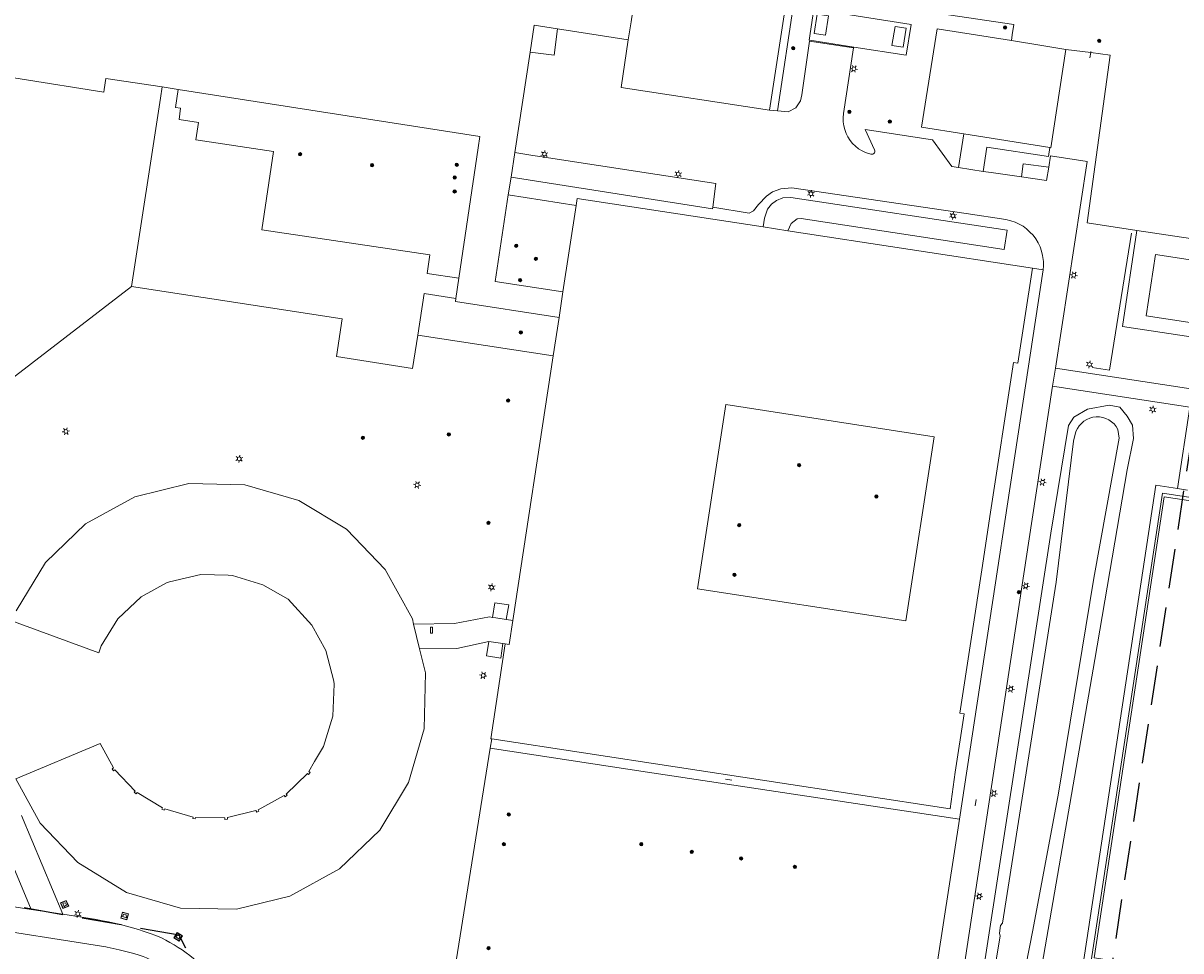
# Model space of a CAD drawing. Header units: metres. Extents: x 89872 to 94585, y 463299 to 469000.
# Tile 89 of 230: x 91535 to 91722, y 464721 to 464871. Entities that reach past the tile are written whole.
import ezdxf
from ezdxf.enums import TextEntityAlignment as Align

# ---------------------------------------------------------------- set-up
doc = ezdxf.new("R2010")
doc.units = ezdxf.units.M
doc.linetypes.add('HIDDEN', pattern=[9.525, 6.35, -3.175])
doc.layers.get('0').update_dxf_attribs({"linetype": 'CONTINUOUS'})
for name, color, linetype, lineweight in [('B-WE-BV-GELEIDECONSTRUCTIE-G', 251, 'CONTINUOUS', 13), ('B-WE-GR-BEPLANTING_CULTUUR-G', 251, 'CONTINUOUS', 13), ('B-WE-GR-BOOM-S', 251, 'CONTINUOUS', 13), ('B-WE-GR-PLANTENBAK-S', 251, 'CONTINUOUS', 13), ('B-WE-IE-TERREINAFSCHEIDING-G', 251, 'CONTINUOUS', 13), ('B-WE-IE-TERREINAFSCHEIDING_KUNSTMATIG_HEKWERK-G', 251, 'CONTINUOUS', 13), ('B-WE-KL-ET_LS_OV_LICHTMAST-S', 251, 'CONTINUOUS', 13), ('B-WE-KW-KUNSTWERK-GV', 251, 'CONTINUOUS', 13), ('B-WE-OG-TOPOGRAFIE_BEBOUWING-GV', 251, 'CONTINUOUS', 13), ('B-WE-OG-TOPOGRAFIE_HUISNUMMER-T25', 251, 'CONTINUOUS', 13), ('B-WE-OG-TOPOGRAFIE_STRAATNAAM-T18', 251, 'CONTINUOUS', 13), ('B-WE-OG-TOPOGRAFIE_WATER-GV', 251, 'CONTINUOUS', 13), ('B-WE-VH-VERHARDING-GV', 251, 'CONTINUOUS', 13), ('B_OVERBOUWLIJN_LIJN_1', 251, 'CONTINUOUS', 13), ('Percelen', 10, 'HIDDEN', 25)]:
    doc.layers.add(name, color=color, linetype=linetype, lineweight=lineweight)
doc.styles.get("Standard").update_dxf_attribs({"font": 'isocp.shx'})

# ---------------------------------------------------------------- blocks, each defined once
blk = doc.blocks.new('Q_BOOM')
for radius in [0.27, 0.18, 0.09]:
    blk.add_circle((0, 0), radius)
blk = doc.blocks.new('Q_LICHTMAST')
for points in [[(-0.26, 0.15), (-0.52, 0.3)], [(0, 0.3), (0, 0.6)], [(0.26, 0.15), (0.52, 0.3)], [(-0.26, -0.15), (-0.52, -0.3)], [(0, -0.3), (0, -0.6)], [(0.26, -0.15), (0.52, -0.3)]]:
    blk.add_lwpolyline(points)
blk.add_circle((0, 0), 0.3)
blk = doc.blocks.new('Q_BLOEMBAK')
for points in [[(-0.5, 0.5), (0.5, 0.5), (0.5, -0.5), (-0.5, -0.5)], [(-0.34, 0.2), (0.33, 0.2), (0.19, -0.25), (-0.2, -0.25)]]:
    blk.add_lwpolyline(points, close=True)
blk.add_lwpolyline([(-0.44, 0.46), (0.44, 0.46, -0.414214), (0.46, 0.44), (0.46, -0.44, -0.414214), (0.44, -0.46), (-0.44, -0.46, -0.414214), (-0.46, -0.44), (-0.46, 0.44), (-0.46, 0.44), (-0.46, 0.45), (-0.46, 0.45), (-0.46, 0.45), (-0.46, 0.45), (-0.46, 0.45), (-0.46, 0.45), (-0.46, 0.46), (-0.46, 0.46), (-0.46, 0.46), (-0.45, 0.46), (-0.45, 0.46), (-0.45, 0.46), (-0.45, 0.46), (-0.45, 0.46), (-0.45, 0.46), (-0.44, 0.46), (-0.44, 0.46)], format="xyb")

msp = doc.modelspace()

# ---------------------------------------------------------------- linework, layer by layer
at = {"layer": 'B-WE-BV-GELEIDECONSTRUCTIE-G'}
msp.add_line((91739.49, 464833.69), (91714.96, 464837.37), dxfattribs=at)
at = {"layer": 'B-WE-GR-BEPLANTING_CULTUUR-G'}
for p, q in [((91707.5, 464866.04), (91703.51, 464866.56)), ((91624.53, 464841.39), (91622.39, 464827.45))]:
    msp.add_line(p, q, dxfattribs=at)
for points in [[(91662.19, 464868.04), (91662.09, 464868.06), (91662.88, 464873.03), (91678.55, 464870.55)], [(91678.55, 464870.55), (91677.76, 464865.6), (91669.28, 464866.93), (91662.19, 464868.04)], [(91687.07, 464852.93), (91680.24, 464854.02), (91682.77, 464869.88), (91694.72, 464867.97)], [(91700.9, 464850.72), (91701.08, 464850.69), (91703.51, 464866.56)], [(91714.96, 464837.37), (91706.92, 464838.58), (91710.67, 464865.62), (91707.5, 464866.04)], [(91557.76, 464860.49), (91557.48, 464858.71), (91552.83, 464828.32)], [(91712.61, 464821.89), (91741.45, 464817.49), (91741.79, 464814.52), (91743.77, 464814.75), (91744.01, 464812.63), (91742.11, 464812.39), (91742.45, 464809.33)], [(91723.67, 464712.44), (91705.26, 464714.72), (91700.59, 464715.56), (91699.4, 464717.49), (91708.17, 464768.15), (91713.41, 464798.74), (91714.43, 464803.78), (91714.25, 464805.97), (91713.41, 464807.39), (91712.23, 464808.86), (91710.5, 464809.18), (91706.97, 464808.54), (91704.79, 464807.22), (91703.93, 464805.89), (91701.05, 464788.55), (91689.59, 464713.95), (91690.5, 464711.13), (91691.08, 464709.79), (91692.44, 464709.38)]]:
    msp.add_lwpolyline(points, dxfattribs=at)
at = {"layer": 'B-WE-IE-TERREINAFSCHEIDING-G'}
for p, q in [((91659.9, 464875.82), (91656.98, 464856.62)), ((91686.18, 464847.49), (91687.07, 464852.93)), ((91687.07, 464852.93), (91700.9, 464850.72)), ((91621.76, 464823.29), (91620.82, 464817.13)), ((91611.03, 464774.94), (91611.03, 464774.93)), ((91611.03, 464774.93), (91611.56, 464774.86)), ((91612.72, 464770.74), (91610.42, 464771.04)), ((91612.72, 464770.73), (91612.72, 464770.74))]:
    msp.add_line(p, q, dxfattribs=at)
for points in [[(91655.73, 464856.75), (91658.28, 464873.5), (91634.33, 464877.16), (91633.4, 464871.02)], [(91694.72, 464867.97), (91694.86, 464868.91), (91695.12, 464870.59), (91659.9, 464875.82)], [(91703.51, 464866.56), (91699.64, 464867.18), (91694.72, 464867.97)], [(91605.62, 464829.65), (91600.48, 464830.41), (91600.93, 464833.44), (91573.84, 464837.43), (91575.7, 464850.11), (91563.18, 464851.96), (91563.6, 464854.77), (91560.48, 464855.23), (91560.74, 464857.05), (91559.93, 464857.17), (91560.35, 464860.09)], [(91700.9, 464850.72), (91700.68, 464849.26), (91690.77, 464850.76), (91690.17, 464846.88)], [(91696.32, 464845.99), (91696.62, 464848.1), (91700.74, 464847.56)], [(91610.92, 464755.37), (91684.82, 464744.1), (91685.65, 464750), (91687.09, 464759.38), (91686.4, 464759.48), (91690.05, 464783.33), (91691.26, 464791.23), (91695.07, 464816.06), (91695.77, 464815.96), (91698.11, 464831.26)], [(91598.98, 464820.48), (91600, 464827.17), (91605.14, 464826.37)], [(91759.81, 464789.86), (91833.12, 464778.67), (91821.32, 464701.12), (91777.11, 464707.87), (91776.91, 464706.5), (91768.48, 464707.78), (91768.68, 464709.2), (91758.86, 464710.66), (91758.63, 464709.3), (91750.2, 464710.58), (91750.4, 464711.96), (91706.25, 464718.72), (91718.01, 464796.26), (91721.52, 464795.75)], [(91831.3, 464777.31), (91737.86, 464791.59), (91719.38, 464794.41), (91708.07, 464720.04), (91752.87, 464713.19)], [(91611.56, 464774.86), (91613.26, 464774.61), (91613.66, 464776.96), (91611.39, 464777.32), (91611.03, 464774.94)], [(91610.42, 464771.04), (91610.07, 464768.74), (91612.36, 464768.39), (91612.72, 464770.73)], [(91686.36, 464742.42), (91636.02, 464750), (91610.68, 464753.87)]]:
    msp.add_lwpolyline(points, dxfattribs=at)
at = {"layer": 'B-WE-IE-TERREINAFSCHEIDING_KUNSTMATIG_HEKWERK-G'}
for points in [[(91707.72, 464815.24), (91710.54, 464814.83), (91714.1, 464836.91)], [(91775.03, 464709.28), (91820.31, 464702.35), (91831.8, 464777.79), (91719.06, 464795.01), (91707.6, 464719.59), (91752.79, 464712.68)]]:
    msp.add_lwpolyline(points, dxfattribs=at)
at = {"layer": 'B-WE-KW-KUNSTWERK-GV'}
for p, q in [((91611.56, 464774.86), (91611.03, 464774.94)), ((91614.3, 464774.43), (91611.56, 464774.86)), ((91613.7, 464770.59), (91614.3, 464774.43)), ((91610.42, 464771.04), (91612.72, 464770.73)), ((91612.72, 464770.73), (91613.07, 464770.68)), ((91613.07, 464770.68), (91613.7, 464770.59))]:
    msp.add_line(p, q, dxfattribs=at)
msp.add_lwpolyline([(91611.03, 464774.94), (91610.55, 464775.02), (91604.9, 464773.95), (91598.31, 464773.87), (91599.28, 464769.88), (91605.3, 464769.96), (91610.42, 464771.04)], dxfattribs=at)
at = {"layer": 'B-WE-OG-TOPOGRAFIE_BEBOUWING-GV'}
for p, q in [((91632.92, 464868.12), (91633.4, 464871.02)), ((91677.77, 464869.96), (91675.96, 464870.27)), ((91621.52, 464869.86), (91632.92, 464868.12)), ((91614.62, 464849.91), (91617.09, 464866.13)), ((91557.76, 464860.49), (91560.35, 464860.09)), ((91614.02, 464845.96), (91614.62, 464849.91)), ((91613.58, 464843.07), (91614.02, 464845.96)), ((91605.62, 464829.65), (91605.14, 464826.37)), ((91621.76, 464823.29), (91622.39, 464827.45)), ((91601.34, 464773.4), (91601.06, 464773.4))]:
    msp.add_line(p, q, dxfattribs=at)
for points in [[(91617.09, 464866.13), (91617.75, 464870.44), (91621.52, 464869.86)], [(91675.96, 464870.27), (91675.46, 464867.2), (91677.26, 464866.91), (91677.77, 464869.96)], [(91521.32, 464863.94), (91548.35, 464859.63), (91548.41, 464860.09), (91548.69, 464861.87), (91557.76, 464860.49)], [(91560.35, 464860.09), (91608.99, 464852.48), (91608.72, 464850.7), (91605.62, 464829.65)], [(91622.39, 464827.45), (91611.45, 464829.13), (91613.58, 464843.07)], [(91761.07, 464826.87), (91717.96, 464833.49), (91716.44, 464823.6), (91745.08, 464819.21), (91759.56, 464816.99), (91761.07, 464826.87)], [(91605.14, 464826.37), (91605.06, 464825.88), (91621.76, 464823.29)], [(91534.18, 464748.91), (91547.76, 464754.61), (91549.91, 464750.7), (91549.69, 464750.55), (91549.92, 464750.23), (91550.14, 464750.39), (91553.43, 464746.95), (91553.26, 464746.75), (91553.57, 464746.5), (91553.74, 464746.7), (91557.82, 464744.26), (91557.7, 464744), (91558.06, 464743.84), (91558.17, 464744.09), (91562.74, 464742.76), (91562.7, 464742.5), (91563.09, 464742.44), (91563.13, 464742.7), (91567.88, 464742.61), (91567.88, 464742.34), (91568.3, 464742.39), (91568.28, 464742.66), (91572.89, 464743.79), (91573, 464743.54), (91573.36, 464743.69), (91573.26, 464743.94), (91577.43, 464746.22), (91577.59, 464746.02), (91577.91, 464746.26), (91577.74, 464746.47), (91581.18, 464749.76), (91581.38, 464749.6), (91581.64, 464749.92), (91581.43, 464750.08), (91582.35, 464751.72), (91583.8, 464754.12), (91585.29, 464759.02), (91585.48, 464764.17), (91585.45, 464764.65), (91584.17, 464769.63), (91581.92, 464773.7), (91578.08, 464777.87), (91574.01, 464780.19), (91569.12, 464781.69), (91568.41, 464781.77), (91564, 464781.85), (91558.92, 464780.69), (91558.48, 464780.5), (91554.39, 464778.25), (91550.62, 464774.73), (91547.91, 464770.36), (91547.52, 464769.26), (91524.83, 464777.59)], [(91601.06, 464773.4), (91601.05, 464772.41), (91601.35, 464772.41), (91601.34, 464773.4)]]:
    msp.add_lwpolyline(points, dxfattribs=at)
at = {"layer": 'B-WE-OG-TOPOGRAFIE_STRAATNAAM-T18'}
for p, q in [((91707.37, 464865.21), (91707.5, 464866.04)), ((91707.5, 464866.04), (91707.52, 464866.2)), ((91648.62, 464748.86), (91649.61, 464748.71)), ((91688.86, 464744.57), (91689.01, 464745.56))]:
    msp.add_line(p, q, dxfattribs=at)
at = {"layer": 'B-WE-OG-TOPOGRAFIE_WATER-GV'}
msp.add_lwpolyline([(91696.47, 464715.75), (91698.18, 464724.53), (91702.3, 464746.63), (91708.02, 464781.28), (91712.12, 464803.85), (91711.89, 464805.26), (91711.61, 464805.72), (91711.28, 464806.14), (91710.88, 464806.5), (91710.44, 464806.8), (91709.96, 464807.03), (91709.45, 464807.2), (91708.93, 464807.28), (91708.39, 464807.29), (91707.86, 464807.23), (91707.35, 464807.08), (91706.86, 464806.87), (91706.4, 464806.59), (91706, 464806.24), (91705.64, 464805.84), (91705.35, 464805.39), (91705.13, 464804.91), (91704.73, 464803.35), (91701.93, 464780.63), (91693.27, 464725.65), (91692.98, 464725.24), (91692.79, 464724.05), (91692.88, 464723.56), (91691.4, 464714.64)], dxfattribs=at)
at = {"layer": 'B-WE-VH-VERHARDING-GV'}
for p, q in [((91664.74, 464868.86), (91665.2, 464871.97)), ((91655.73, 464856.75), (91656.98, 464856.62)), ((91686.18, 464847.49), (91690.17, 464846.88)), ((91624.53, 464841.39), (91613.58, 464843.07)), ((91658.66, 464837.3), (91654.69, 464837.91)), ((91698.11, 464831.26), (91658.66, 464837.3)), ((91712.61, 464821.89), (91714.96, 464837.37)), ((91686.36, 464742.42), (91699.83, 464831)), ((91699.83, 464831), (91698.11, 464831.26)), ((91522.08, 464804.65), (91552.83, 464828.32)), ((91598.98, 464820.48), (91620.82, 464817.13)), ((91620.82, 464817.13), (91614.3, 464774.43)), ((91701.82, 464815.17), (91701.37, 464812.23)), ((91701.82, 464815.17), (91742.49, 464808.92)), ((91723.14, 464795.46), (91721.52, 464795.75)), ((91610.92, 464755.37), (91610.68, 464753.87)), ((91536.61, 464727.87), (91530.99, 464741.36)), ((91535.05, 464742.98), (91541.73, 464727.08)), ((91541.73, 464727.08), (91536.61, 464727.87))]:
    msp.add_line(p, q, dxfattribs=at)
for points in [[(91665.2, 464871.97), (91663.39, 464872.24), (91662.93, 464869.13), (91664.74, 464868.86)], [(91617.09, 464866.13), (91621, 464865.62), (91621.52, 464869.86)], [(91632.92, 464868.12), (91631.76, 464860.41), (91655.73, 464856.75)], [(91656.98, 464856.62), (91658.7, 464856.49), (91659.95, 464857.13), (91660.72, 464858.25), (91660.94, 464859.24), (91662.17, 464867.86), (91669.25, 464866.79)], [(91669.25, 464866.79), (91667.66, 464856.19), (91667.6, 464855.54), (91667.61, 464854.89), (91667.69, 464854.25), (91667.84, 464853.62), (91668.06, 464853.01), (91668.34, 464852.43), (91668.69, 464851.88), (91669.1, 464851.38), (91669.57, 464850.92), (91670.08, 464850.52), (91670.63, 464850.18), (91671.21, 464849.9), (91672.03, 464849.66), (91672.2, 464849.63), (91672.36, 464849.66), (91672.51, 464849.74), (91672.62, 464849.87), (91672.68, 464850.03), (91672.69, 464850.2), (91672.63, 464850.36), (91671.12, 464853.65), (91681.99, 464851.96), (91685.13, 464847.65), (91686.18, 464847.49)], [(91618.67, 464849.28), (91617.54, 464849.46), (91614.62, 464849.91)], [(91646.55, 464841.09), (91647.07, 464844.93), (91618.67, 464849.28)], [(91700.74, 464847.56), (91701.03, 464849.39), (91706.95, 464848.47), (91701.82, 464815.17)], [(91646.55, 464841.09), (91646.52, 464840.86), (91614.02, 464845.96)], [(91690.17, 464846.88), (91691.43, 464846.68), (91696.32, 464845.99)], [(91696.32, 464845.99), (91700.4, 464845.4), (91700.74, 464847.56)], [(91699.83, 464831), (91699.9, 464831.64), (91699.9, 464831.98), (91699.89, 464832.32), (91699.86, 464832.66), (91699.81, 464833), (91699.75, 464833.33), (91699.58, 464834.03), (91699.33, 464834.71), (91699.01, 464835.37), (91698.64, 464835.99), (91698.2, 464836.57), (91697.71, 464837.1), (91697.17, 464837.59), (91696.59, 464838.02), (91695.96, 464838.39), (91695.3, 464838.69), (91694.62, 464838.93), (91693.82, 464839.1), (91687.4, 464840.1), (91659.31, 464844.24), (91657.52, 464844.04), (91656.2, 464843.56), (91655.24, 464842.9), (91653.91, 464841.56), (91653.15, 464840.52), (91652.45, 464840.15), (91646.55, 464841.09)], [(91654.69, 464837.91), (91624.7, 464842.5), (91624.53, 464841.39)], [(91654.69, 464837.91), (91654.91, 464839.32), (91655.37, 464840.76), (91656.03, 464841.58), (91656.83, 464842.17), (91657.87, 464842.61), (91659.15, 464842.66)], [(91659.15, 464842.66), (91694.02, 464837.41), (91693.56, 464834.26), (91660.81, 464839.28), (91660.15, 464839.23), (91659.18, 464838.49), (91658.66, 464837.3)], [(91552.83, 464828.32), (91586.8, 464823.09), (91585.86, 464817.01), (91598.15, 464815.1), (91598.98, 464820.48)], [(91701.37, 464812.23), (91697.47, 464786.9), (91685.8, 464710.21)], [(91721.52, 464795.75), (91723.48, 464808.83), (91701.37, 464812.23)], [(91682.25, 464804.08), (91648.65, 464809.26), (91644.08, 464779.57), (91677.68, 464774.39), (91682.25, 464804.08)], [(91613.07, 464770.68), (91610.74, 464755.39), (91610.92, 464755.37)], [(91613.7, 464770.59), (91613.07, 464770.69), (91613.07, 464770.68)], [(91610.68, 464753.87), (91604.55, 464715.55), (91604.57, 464714.03), (91604.01, 464710.12)], [(91679.52, 464698.58), (91679.99, 464701.52), (91681.19, 464709.02), (91686.36, 464742.42)], [(91505.97, 464732.58), (91527.64, 464729.24), (91536.61, 464727.87)], [(91505.03, 464728.64), (91505.18, 464728.61), (91510.18, 464727.87), (91518.22, 464726.56), (91526.72, 464725.27), (91548.7, 464721.83), (91548.88, 464721.78), (91550.81, 464721.33), (91552.76, 464720.84), (91553.74, 464720.57), (91554.68, 464720.24), (91555.22, 464720.03), (91555.75, 464719.8), (91556.26, 464719.55), (91556.77, 464719.28), (91557.27, 464718.99), (91557.76, 464718.69), (91558.24, 464718.37), (91558.79, 464717.98), (91559.32, 464717.57), (91559.85, 464717.14), (91560.36, 464716.7), (91560.86, 464716.25), (91561.34, 464715.78)], [(91541.73, 464727.08), (91547.15, 464726.25), (91548.12, 464726.04), (91549.1, 464725.85), (91550.07, 464725.64), (91551.04, 464725.41), (91552.01, 464725.16), (91552.97, 464724.89), (91553.93, 464724.6), (91554.87, 464724.29), (91555.82, 464723.97), (91556.75, 464723.63), (91557.66, 464723.27), (91558.35, 464722.91), (91559.02, 464722.54), (91559.69, 464722.15), (91560.34, 464721.74), (91560.98, 464721.32), (91561.61, 464720.87), (91562.23, 464720.41), (91562.83, 464719.92), (91563.42, 464719.43), (91563.99, 464718.91), (91564.36, 464718.55)]]:
    msp.add_lwpolyline(points, dxfattribs=at)
at = {"layer": 'B_OVERBOUWLIJN_LIJN_1'}
msp.add_lwpolyline([(91534.2, 464776.01), (91538.92, 464783.8), (91545.42, 464790.02), (91553.33, 464794.4), (91562.06, 464796.54), (91571.11, 464796.35), (91579.78, 464793.8), (91587.49, 464789.17), (91593.72, 464782.68), (91598.11, 464774.72), (91598.31, 464773.87), (91599.28, 464769.88), (91600.22, 464766.02), (91600.02, 464756.99), (91597.5, 464748.33), (91592.86, 464740.64), (91586.35, 464734.39), (91578.36, 464730.02), (91569.72, 464727.9), (91560.73, 464728.08), (91552.02, 464730.59), (91544.15, 464735.45), (91538.1, 464741.75), (91534.18, 464748.91)], dxfattribs=at)
at = {"layer": 'Percelen'}
for points in [[(91751.27, 464984.65), (91738.54, 464900.55), (91725.34, 464814.22), (91709.92, 464712.5)], [(91684.07, 464694.22), (91565.82, 464713.09), (91560.51, 464723.71), (91454.27, 464742.3), (91468.88, 464848.55)]]:
    msp.add_lwpolyline(points, dxfattribs=at)

# ---------------------------------------------------------------- block references
at = {"layer": 'B-WE-GR-BOOM-S'}
for p, rotation in [((91693.7, 464870.08), 171.5492738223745), ((91659.53, 464866.73), 81.34511261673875), ((91708.88, 464867.92), 172.4960683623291), ((91668.6, 464856.48), 81.47610543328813), ((91675.11, 464854.91), 171.1616148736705), ((91579.99, 464849.63), 171.6252861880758), ((91591.6, 464847.88), 171.1115425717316), ((91605.27, 464847.96), 81.62463198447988), ((91604.94, 464845.89), 81.62463198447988), ((91604.93, 464843.65), 81.62463198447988), ((91614.87, 464834.89), 81.32920858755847), ((91618.04, 464832.79), 171.2770524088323), ((91615.49, 464829.34), 171.2770524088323), ((91615.6, 464820.9), 171.2978023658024), ((91613.54, 464809.91), 81.32724818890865), ((91590.14, 464803.93), 171.1729506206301), ((91603.99, 464804.45), 171.17295062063), ((91660.47, 464799.52), 171.2358991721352), ((91672.94, 464794.45), 81.24948737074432), ((91610.38, 464790.18), 81.32724818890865), ((91650.82, 464789.84), 81.24948737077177), ((91650.05, 464781.83), 171.2358991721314), ((91695.93, 464779.04), 81.34722010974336), ((91613.66, 464743.19), 80.91176437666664), ((91612.88, 464738.37), 80.91176437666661), ((91635.02, 464738.38), 171.4426886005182), ((91643.16, 464737.13), 171.4426886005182), ((91651.11, 464736.09), 171.4426886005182), ((91659.8, 464734.71), 171.4426886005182), ((91610.4, 464721.62), 80.91176437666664)]:
    msp.add_blockref('Q_BOOM', p, dxfattribs=dict(at, rotation=rotation))
at = {"layer": 'B-WE-GR-PLANTENBAK-S'}
for p, rotation in [((91542.03, 464728.66), 112.7997758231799), ((91551.72, 464726.8), 165.4902484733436), ((91560.33, 464723.43), 149.6098194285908)]:
    msp.add_blockref('Q_BLOEMBAK', p, dxfattribs=dict(at, rotation=rotation))
at = {"layer": 'B-WE-KL-ET_LS_OV_LICHTMAST-S'}
for p, rotation in [((91669.32, 464863.42), 81.47610543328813), ((91619.4, 464849.67), 171.2829504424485), ((91640.98, 464846.43), 171.2829504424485), ((91662.38, 464843.28), 171.6164362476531), ((91685.3, 464839.71), 171.616436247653), ((91704.78, 464830.14), 81.25241526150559), ((91707.31, 464815.74), 171.2641075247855), ((91717.51, 464808.47), 171.2820705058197), ((91542.23, 464804.94), 37.59992126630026), ((91570.2, 464800.52), 173.8816430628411), ((91699.73, 464796.75), 81.24397595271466), ((91598.88, 464796.32), 81.32724818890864), ((91697.03, 464780.02), 81.34722010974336), ((91610.88, 464779.8), 171.1362808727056), ((91609.55, 464765.59), 81.33352818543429), ((91694.61, 464763.4), 81.34722010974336), ((91691.9, 464746.56), 81.34722010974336), ((91689.53, 464729.97), 81.34722010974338), ((91544.16, 464727.15), 171.2744885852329)]:
    msp.add_blockref('Q_LICHTMAST', p, dxfattribs=dict(at, rotation=rotation))

# ---------------------------------------------------------------- texts
at = {"layer": 'B-WE-OG-TOPOGRAFIE_HUISNUMMER-T25'}
msp.add_text('8', height=0.0025, rotation=-8.7, dxfattribs=at).set_placement((91614.35, 464864.74), align=Align.MIDDLE)
at = {"layer": 'B-WE-OG-TOPOGRAFIE_STRAATNAAM-T18'}
for s, rotation, p in [('Rosalind Franklinpad', 81.2538, (91707.37, 464865.21)), ('Rosalind Franklinplein', 351.4324, (91648.62, 464748.86)), ('Rosalind Franklinpad', 81.2538, (91688.86, 464744.57))]:
    msp.add_text(s, height=0.005, rotation=rotation, dxfattribs=at).set_placement(p, align=Align.MIDDLE)

doc.saveas('drawing.dxf')
